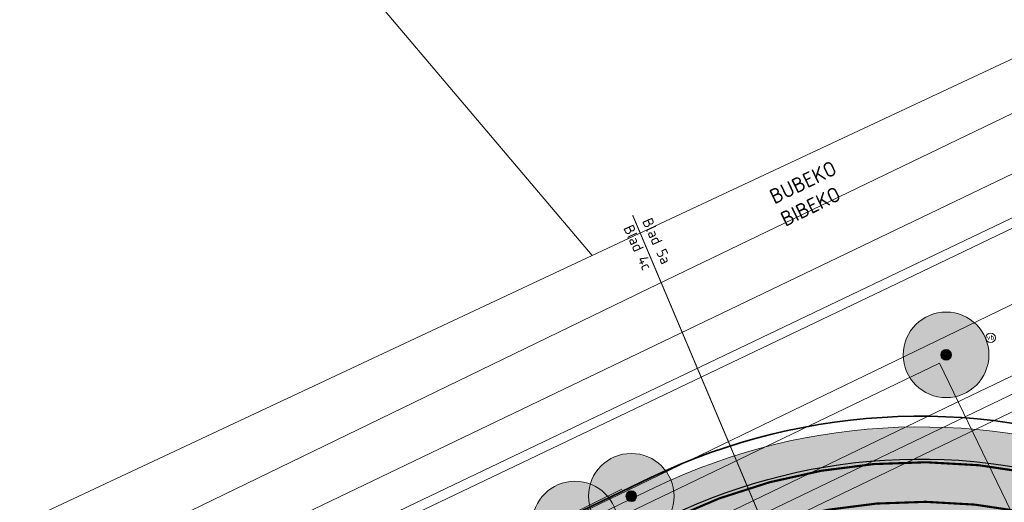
# Model space of a CAD drawing. Header units: metres. Extents: x 163543 to 168130, y 402678 to 405437.
# Tile 109 of 256: x 164569 to 164615, y 403490 to 403512. Entities that reach past the tile are written whole.
import ezdxf
from ezdxf.enums import TextEntityAlignment as Align

# ---------------------------------------------------------------- set-up
doc = ezdxf.new("R2010")
doc.units = ezdxf.units.M
for name, pattern in [('X-CA190022.004-UO-ALM_Assen$0$AM-AS', [16, 10, -2, 2, -2]), ('X-CA190022.004-UO-GZM_Komgrenzen$0$AL-TEKENBLADGRENS', [11.5, 2.5, -1.5, 1, -1.5, 1, -1.5, 2.5]), ('X-CA190022.004-UO-TXT_Tekst 1op200$0$AL-TEKENBLADGRENS', [11.5, 2.5, -1.5, 1, -1.5, 1, -1.5, 2.5])]:
    doc.linetypes.add(name, pattern=pattern)
doc.layers.get('0').update_dxf_attribs({"lineweight": 25})
for name, color, linetype, lineweight in [('X-CA190022.004-UO-ALM_Assen$0$N-WE-AM-AS_WEG-G', 10, 'X-CA190022.004-UO-ALM_Assen$0$AM-AS', 25), ('X-CA190022.004-UO-BGT_Ondergrond$0$GE_251_SPRTrein_as_Lijn_GEM', 253, 'Continuous', 9), ('X-CA190022.004-UO-BGT_Ondergrond$0$GE_401_OTDErf_Vlak_GEM', 253, 'Continuous', 9), ('X-CA190022.004-UO-BGT_Ondergrond$0$GE_479_BTDGroenvoorziening_grasenkruida_GEM', 253, 'Continuous', 9), ('X-CA190022.004-UO-BGT_Ondergrond$0$GE_504_WTDWaterloop_sloot_Vlak_GEM', 253, 'Continuous', 9), ('X-CA190022.004-UO-BGT_Ondergrond$0$GE_541_OWTOever_slootkant_Vlak_GEM', 253, 'Continuous', 9), ('X-CA190022.004-UO-BGT_Ondergrond$0$GE_814_BRDVerkeersbord_Punt_GEM', 253, 'Continuous', 9), ('X-CA190022.004-UO-DTM inmeting_v0.1$0$B-WE-GR-BOOM-S', 246, 'Continuous', 0), ('X-CA190022.004-UO-DTM inmeting_v0.1$0$B-WE-GW-TALUD_KRUIN-G', 246, 'Continuous', 0), ('X-CA190022.004-UO-DWM_Beplanting$0$N-GV-GR-BOOM_SOLITAIR-G', 92, 'Continuous', 18), ('X-CA190022.004-UO-DWM_Beplanting$0$N-WE-GR-BOOM-S', 90, 'Continuous', 18), ('X-CA190022.004-UO-DWM_Snelfietsroute$0$N-WE-GW-BERM-G', 90, 'Continuous', 18), ('X-CA190022.004-UO-DWM_Snelfietsroute$0$N-WE-VH-KANTVERHARDING-G', 210, 'Continuous', 25), ('X-CA190022.004-UO-DWM_Snelfietsroute$0$N-WE-VW-MARKERING_LANGS_STREEP_DOORGETROKKEN_010-G', 7, 'Continuous', 0), ('X-CA190022.004-UO-GZM_Komgrenzen$0$X-XX-AL-VERWIJZING_KOMGRENS-G', 1, 'X-CA190022.004-UO-GZM_Komgrenzen$0$AL-TEKENBLADGRENS', 13), ('X-CA190022.004-UO-GZM_Werkgrens_v0.2$0$N-WE-KG-GRENS_SYSTEEMGRENS-G', 7, 'X-CA190022.004-UO-GZM_Werkgrens_v0.2$0$KG-OG', 35), ('X-CA190022.004-UO-KAD_Percelen$0$B-WE-KG-GRENS_PERCEEL-GV', 150, 'Continuous', 9), ('X-CA190022.004-UO-TXT_Tekst 1op200$0$BLADEN', 7, 'Continuous', 25), ('X-CA190022.004-UO-TXT_Tekst 1op200$0$X-XX-AL-TEKENBLADGRENS-G', 7, 'X-CA190022.004-UO-TXT_Tekst 1op200$0$AL-TEKENBLADGRENS', 35)]:
    doc.layers.add(name, color=color, linetype=linetype, lineweight=lineweight)
doc.layers.add('X-CA190022.004-UO-ARC_Arcering$0$N-GV-GR-GRAS-A-200 GRASMENGSEL M1', color=62, linetype='Continuous', lineweight=18, transparency=0.5)
doc.layers.add('X-CA190022.004-UO-ARC_Arcering$0$N-WE-VH-VERHARDING_ASFALT_ROOD-A', color=232, linetype='Continuous', lineweight=0, transparency=0.5)
doc.layers.add('X-CA190022.004-UO-DWM_Beplanting$0$B-WE-GR-BOOM-S AFKOMSTIG UIT DTM_v0.4', color=252, linetype='Continuous')
doc.layers.add('X-CA190022.004-UO-DWM_Beplanting$0$N-GV-GR-GRAS-A-200', color=7, linetype='Continuous')
doc.styles.add('X-CA190022.004-UO-BGT_Ondergrond$0$NLCS-ISO', font='NLCS-ISO.ttf')
doc.styles.add('X-CA190022.004-UO-GZM_Komgrenzen$0$NLCS-ISO-M200-T35', font='NLCS-ISO.ttf', dxfattribs={"height": 0.7})
doc.styles.add('X-CA190022.004-UO-TXT_Tekst 1op200$0$NLCS-ISO-M200-T25', font='NLCS-ISO.ttf', dxfattribs={"height": 0.5})
doc.linetypes.add('X-CA190022.004-UO-GZM_Werkgrens_v0.2$0$KG-OG', pattern='A,5.5,-1.5,[2,NLCS.SHX,S=0.5,R=0,X=0,Y=0],-1.5', length=8.5)

# ---------------------------------------------------------------- blocks, each defined once
blk = doc.blocks.new('X-CA190022.004-UO-BGT_Ondergrond$0$SIE-WEG_PAAL_VERKEERSBORD-SO')
at = {"linetype": 'ByBlock', "lineweight": 18}
blk.add_circle((0, 0), 1.5, dxfattribs=at)
at = {"linetype": 'ByBlock', "lineweight": 18, "style": 'X-CA190022.004-UO-BGT_Ondergrond$0$NLCS-ISO'}
blk.add_text('vb', height=1.5, dxfattribs=at).set_placement((0, 0.13), align=Align.MIDDLE_CENTER)
blk = doc.blocks.new('X-CA190022.004-UO-BGT_Ondergrond$0$IMGEOVerkeersbord')
at = {"xscale": 5, "yscale": 5, "zscale": 5}
blk.add_blockref('X-CA190022.004-UO-BGT_Ondergrond$0$SIE-WEG_PAAL_VERKEERSBORD-SO', (0, 0), dxfattribs=at)
blk = doc.blocks.new('X-CA190022.004-UO-DTM inmeting_v0.1$0$boom')
h = blk.add_hatch()
h.set_pattern_fill('ANSI31', color=256, scale=0.13)
h.paths.add_polyline_path([(-1, 0, 1), (1, 0, 1)])
blk.add_circle((0, 0), 1)
blk = doc.blocks.new('X-CA190022.004-UO-DWM_Beplanting$0$sfr nieuwe boom')
at = {"layer": 'X-CA190022.004-UO-DWM_Beplanting$0$N-GV-GR-BOOM_SOLITAIR-G', "transparency": 33554470}
h = blk.add_hatch(color=256, dxfattribs=at)
h.dxf.hatch_style = 1
edge = h.paths.add_edge_path()
edge.add_arc((0, 0), 2, 0, 360)
at = {"layer": 'X-CA190022.004-UO-DWM_Beplanting$0$N-GV-GR-BOOM_SOLITAIR-G'}
h = blk.add_hatch(color=256, dxfattribs=at)
h.dxf.hatch_style = 1
edge = h.paths.add_edge_path()
edge.add_arc((0, 0), 0.25, 0, 360)
for radius in [2, 0.25]:
    blk.add_circle((0, 0), radius, dxfattribs=at)
blk = doc.blocks.new('X-CA190022.004-UO-DWM_Beplanting$0$SGR-BOOM_01-SO')
at = {"linetype": 'ByBlock', "lineweight": 18}
h = blk.add_hatch(color=0, dxfattribs=at)
h.dxf.hatch_style = 1
edge = h.paths.add_edge_path()
edge.add_arc((0, 0), 0.25, 0, 360)
at = {"color": 0, "linetype": 'ByBlock', "lineweight": 18}
for radius in [2, 0.25]:
    blk.add_circle((0, 0), radius, dxfattribs=at)
blk = doc.blocks.new('X-CA190022.004-UO-DWM_Beplanting$0$IMGEOBoom')
at = {"transparency": 33554457}
h = blk.add_hatch(color=256, dxfattribs=at)
h.dxf.hatch_style = 1
edge = h.paths.add_edge_path()
edge.add_arc((0, 0), 100, 0, 360)
edge = h.paths.add_edge_path(flags=17)
edge.add_arc((0, 0), 12.5, 0, 360)
h = blk.add_hatch()
h.set_pattern_fill('ANGLE', color=256)
h.set_pattern_definition([(0, (0, 0), (0, 6.985), [5.08, -1.905]), (90, (0, 0), (-6.985, 4e-16), [5.08, -1.905])])
edge = h.paths.add_edge_path(flags=17)
edge.add_arc((0, 0), 12.5, 0, 360)
at = {"layer": 'X-CA190022.004-UO-DWM_Beplanting$0$N-GV-GR-GRAS-A-200'}
h = blk.add_hatch(color=256, dxfattribs=at)
h.dxf.hatch_style = 1
edge = h.paths.add_edge_path(flags=17)
edge.add_arc((0, 0), 12.5, 0, 360)
at = {"xscale": 50, "yscale": 50, "zscale": 50}
blk.add_blockref('X-CA190022.004-UO-DWM_Beplanting$0$SGR-BOOM_01-SO', (0, 0), dxfattribs=at)

msp = doc.modelspace()

# ---------------------------------------------------------------- hatches: boundary and pattern name
at = {"layer": 'X-CA190022.004-UO-ARC_Arcering$0$N-GV-GR-GRAS-A-200 GRASMENGSEL M1'}
h = msp.add_hatch(dxfattribs=at)
h.set_pattern_fill('AGR-GRAS_02-SO', color=256, scale=0.1, pattern_type=2)
h.set_pattern_definition([(0, (0, 5000), (1, 1), [0.25, -0.75]), (0, (0.55, 5000.6), (1, 1), [0.25, -0.75]), (90, (0.1, 5000.35), (-1, 1), [0.25, -0.75]), (90, (0.5, 5000.7), (-1, 1), [0.25, -0.75]), (45, (0.2, 5000.7), (0, 1), [0.25, -1.164213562]), (135, (0.55, 5000), (-1, 0), [0.25, -1.164213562]), (26.5650512, (0.25, 5000.3), (1, 4e-10), [0.25, -1.986067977]), (26.5650512, (0.7, 5000.8), (1, 4e-10), [0.25, -1.986067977]), (63.43494882, (0.7, 5000), (5e-11, 1), [0.25, -1.986067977]), (63.43494882, (0.25, 5000.45), (5e-11, 1), [0.25, -1.986067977]), (63.43494882, (0.6, 5000.2), (5e-11, 1), [0.25, -1.986067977]), (116.5650512, (0, 5000.55), (-4e-10, 1), [0.25, -1.986067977]), (153.43494882, (0.2, 5000.15), (-1, 5e-11), [0.25, -1.986067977])])
h.paths.add_polyline_path([(164599.448, 403489.171, -0.209691), (164621.127, 403489.934, 0.208523), (164639.572, 403490.556), (164638.923, 403491.909, -0.20872), (164621.661, 403491.336, 0.209498), (164598.797, 403490.523), (164495.735, 403440.946, 0.267362), (164498.623, 403440.757), (164498.667, 403440.668)])
at = {"layer": 'X-CA190022.004-UO-ARC_Arcering$0$N-WE-VH-VERHARDING_ASFALT_ROOD-A'}
h = msp.add_hatch(color=256, dxfattribs=at)
h.dxf.hatch_style = 1
h.paths.add_polyline_path([(164621.109, 403489.941, 0.209498), (164599.448, 403489.171), (164498.667, 403440.667), (164490.675, 403436.821, -0.026165), (164490.392, 403436.685), (164490.09, 403436.539), (164489.794, 403436.397), (164493.083, 403433.541), (164493.767, 403433.87), (164502.1, 403437.88), (164601.182, 403485.567, -0.209691), (164619.65, 403486.217, 0.208643), (164641.302, 403486.95), (164639.572, 403490.556, -0.208748)])

# ---------------------------------------------------------------- linework, layer by layer
at = {"layer": 'X-CA190022.004-UO-ALM_Assen$0$N-WE-AM-AS_WEG-G', "linetype": 'X-CA190022.004-UO-ALM_Assen$0$AM-AS', "lineweight": 18, "flags": 128}
msp.add_lwpolyline([(163996.334, 403048.708), (164190.428, 403269.702, -0.042486), (164203.13, 403281.901, -0.059508), (164394.91, 403402.509, 0.004627), (164427.609, 403418.376, -0.157573), (164448.898, 403421.56, 0.154381), (164469.795, 403424.552), (164600.315, 403487.369, -0.209691), (164620.389, 403488.075, 0.209331), (164640.431, 403488.767), (164764.018, 403548.037, -0.149301), (164778.457, 403550.23, 0.1997), (164797.071, 403554.955), (164807.437, 403562.718, 0.087199), (164813.361, 403569.026, -0.136187), (164823.414, 403577.842), (165121.427, 403721.534), (165178.772, 403748.854, -0.027628), (165181.326, 403749.902), (165206.702, 403758.712, -0.228175), (165222.216, 403756.927, 0.262526), (165239.877, 403756.048), (165316.357, 403794.295, -0.002956), (165321.66, 403796.908), (165454.676, 403861.474, 0.23372), (165465.542, 403875.483), (165466.039, 403877.93, -0.138247), (165476.467, 403898.194), (165483.323, 403905.54), (165502.013, 403925.318, 0.002701), (165511.627, 403935.531), (165520.324, 403945.455), (165525.692, 403951.366), (165530.615, 403956.367, -0.067804), (165540.386, 403964.278), (165579.008, 403987.566, 0.233996), (165587.607, 404001.027, -0.257888), (165597.631, 404015.262), (165668.806, 404049.862, 0.124118), (165680.965, 404060.093), (165692.91, 404076.671, -0.330379), (165732.646, 404089.323, 0.184611), (165745.492, 404089.775), (165892.325, 404151.907, 0.025067), (165914.878, 404162.813, -0.010717), (165924.387, 404167.754), (166007.57, 404208.726, -0.019073), (166018.017, 404213.386, -0.104113), (166035.06, 404216.38), (166071.364, 404215.162, 0.120943), (166079.763, 404216.927), (166253.115, 404300.212, 0.13702), (166261.203, 404307.309, -0.137066), (166269.294, 404314.407), (166458.055, 404405.053, -0.054959), (166465.293, 404407.596), (166474.012, 404409.62, 0.055121), (166477.744, 404410.933), (166509.846, 404426.374, 0.067066), (166514.307, 404429.311, -0.067277), (166518.783, 404432.256), (166556.669, 404450.44, -0.017321), (166566.185, 404454.609, 0.016602), (166575.312, 404458.591), (166597.751, 404469.282, 0.132978), (166635.089, 404501.312, -0.040273), (166645.175, 404513.84), (166648.196, 404517.029, -0.072027), (166677.02, 404539.8), (166677.246, 404539.931, -0.089333), (166717.817, 404554.586), (166734.29, 404557.387, 0.162804), (166748.275, 404564.868, -0.09225), (166757.883, 404571.874), (166814.895, 404599.135, -0.032371), (166817.296, 404600.098), (166825.54, 404602.798, 0.083096), (166832.851, 404606.627, -0.051041), (166841.551, 404611.916), (166891.289, 404635.589, -0.108035), (166898.777, 404637.334), (166928.242, 404637.739, 0.209269), (166941.385, 404643.709, -0.026762), (166980.536, 404682.861, -0.026198), (167007.229, 404704.425, -0.019993), (167033.13, 404721.66), (167034.933, 404722.758, -0.028502), (167071.485, 404742.263), (167095.887, 404753.549, 0.061079), (167112.435, 404763.813, -0.01638), (167116.342, 404766.748), (167122.496, 404771.065, -0.093473), (167132.24, 404775.479), (167140.621, 404777.52, -0.056178), (167157.198, 404779.63), (167189.731, 404780.099, -0.091291), (167196.158, 404779.011), (167222.307, 404769.473, 0.203837), (167236.378, 404770.212, 0.017826), (167328.832, 404819.552), (167395.677, 404858.349, 0.031256), (167406.067, 404865.281), (167511.469, 404945.55)], format="xyb", dxfattribs=at)
at = {"layer": 'X-CA190022.004-UO-BGT_Ondergrond$0$GE_251_SPRTrein_as_Lijn_GEM'}
for p, q in [((164612.775, 403494.432), (164785.364, 403577.492)), ((164613.43, 403493.072), (164786.046, 403576.149)), ((164586.092, 403480.76), (164743.728, 403556.491)), ((164589.918, 403483.431), (164612.775, 403494.432)), ((164590.572, 403482.071), (164613.43, 403493.072))]:
    msp.add_line(p, q, dxfattribs=at)
at = {"layer": 'X-CA190022.004-UO-BGT_Ondergrond$0$GE_401_OTDErf_Vlak_GEM', "flags": 128}
msp.add_lwpolyline([(164644.76, 403522.135), (164598.026, 403499.598), (164597.907, 403499.54), (164559.867, 403481.087), (164519.897, 403461.496), (164496.748, 403450.567), (164495.285, 403449.119), (164488.004, 403452.975), (164453.106, 403493.369), (164446.912, 403500.197), (164442.328, 403505.829), (164442.279, 403505.897), (164417.651, 403534.485)], dxfattribs=at)
at = {"layer": 'X-CA190022.004-UO-BGT_Ondergrond$0$GE_479_BTDGroenvoorziening_grasenkruida_GEM', "flags": 128}
msp.add_lwpolyline([(164661.155, 403508.745), (164638.92, 403498.02), (164629.806, 403493.624), (164631.326, 403490.472), (164592.676, 403472.187), (164593.082, 403473.391), (164592.609, 403473.511), (164591.238, 403473.656), (164588.258, 403473.003), (164582.318, 403470.584), (164560.42, 403459.532), (164531.517, 403445.829), (164507.277, 403434.264), (164505.761, 403433.039), (164496.644, 403443.037), (164498.627, 403442.886), (164500.282, 403443.347), (164516.388, 403451.268), (164556.346, 403470.466), (164637.795, 403509.882), (164672.252, 403526.504)], dxfattribs=at)
at = {"layer": 'X-CA190022.004-UO-BGT_Ondergrond$0$GE_504_WTDWaterloop_sloot_Vlak_GEM', "flags": 128}
msp.add_lwpolyline([(164678.426, 403533.128), (164644.871, 403517.187), (164587.245, 403489.628), (164555.789, 403474.342), (164525.812, 403459.868), (164499.837, 403447.15), (164498.596, 403446.585), (164497.552, 403446.453), (164497.046, 403446.537), (164496.522, 403447.593), (164496.813, 403448.046), (164507.457, 403453.306), (164615.872, 403505.365), (164674.068, 403533.44)], dxfattribs=at)
at = {"layer": 'X-CA190022.004-UO-BGT_Ondergrond$0$GE_541_OWTOever_slootkant_Vlak_GEM', "flags": 128}
for points in [[(164496.522, 403447.593), (164496.813, 403448.046), (164507.457, 403453.306), (164615.872, 403505.365), (164674.068, 403533.44)], [(164678.426, 403533.128), (164644.871, 403517.187), (164587.245, 403489.628), (164555.789, 403474.342), (164525.812, 403459.868), (164499.837, 403447.15), (164498.596, 403446.585), (164497.552, 403446.453), (164497.046, 403446.537), (164496.522, 403447.593)], [(164672.252, 403526.504), (164637.795, 403509.882), (164556.346, 403470.466), (164516.388, 403451.268)], [(164516.388, 403451.268), (164500.282, 403443.347), (164498.627, 403442.886), (164496.644, 403443.037), (164495.603, 403443.783), (164494.512, 403445.201), (164493.938, 403446.928), (164494.344, 403448.187), (164495.285, 403449.119), (164496.748, 403450.567), (164519.897, 403461.496), (164559.867, 403481.087), (164597.907, 403499.54), (164598.026, 403499.598), (164644.76, 403522.135), (164649.727, 403524.45)]]:
    msp.add_lwpolyline(points, dxfattribs=at)
at = {"layer": 'X-CA190022.004-UO-DTM inmeting_v0.1$0$B-WE-GW-TALUD_KRUIN-G'}
msp.add_polyline3d([(164582.88, 403483.431, 9.868), (164586.508, 403485.022, 9.954), (164590.852, 403487.078, 9.848), (164594.537, 403489.112, 9.908), (164597.23, 403490.426, 9.827)], dxfattribs=at)
at = {"layer": 'X-CA190022.004-UO-DWM_Snelfietsroute$0$N-WE-GW-BERM-G', "flags": 128}
msp.add_lwpolyline([(164495.757, 403440.931), (164598.797, 403490.523, -0.209691), (164621.681, 403491.328, 0.208465), (164638.923, 403491.909)], format="xyb", dxfattribs=at)
at = {"layer": 'X-CA190022.004-UO-DWM_Snelfietsroute$0$N-WE-VH-KANTVERHARDING-G', "flags": 128}
msp.add_lwpolyline([(164498.667, 403440.667), (164599.448, 403489.171, -0.209691), (164621.127, 403489.934, 0.208529), (164639.573, 403490.557)], format="xyb", dxfattribs=at)
at = {"layer": 'X-CA190022.004-UO-DWM_Snelfietsroute$0$N-WE-VW-MARKERING_LANGS_STREEP_DOORGETROKKEN_010-G', "const_width": 0.1, "flags": 128}
for points in [[(164498.732, 403440.532), (164599.513, 403489.036, -0.209691), (164621.072, 403489.795, 0.208534), (164639.637, 403490.421)], [(164600.315, 403487.369, -0.209691), (164620.389, 403488.075, 0.19892), (164639.521, 403488.353, 0.19892)]]:
    msp.add_lwpolyline(points, format="xyb", dxfattribs=at)
at = {"layer": 'X-CA190022.004-UO-GZM_Werkgrens_v0.2$0$N-WE-KG-GRENS_SYSTEEMGRENS-G', "ltscale": 0.2, "flags": 128}
msp.add_lwpolyline([(164202.447, 403276.261, -0.007014), (164204.684, 403278.194), (164207.732, 403280.631), (164216.351, 403287.471), (164219.004, 403289.434), (164219.375, 403289.729), (164237.184, 403303.185), (164244.587, 403308.605), (164248.73, 403311.638), (164253.977, 403315.367), (164261.175, 403320.48), (164269.682, 403326.324), (164277.478, 403331.538), (164300.139, 403346.153), (164322.964, 403359.926), (164334.073, 403366.292), (164351.665, 403375.797), (164373.742, 403387.55), (164399.95, 403400.464), (164429.28, 403414.743), (164430.124, 403415.141), (164430.948, 403415.506), (164431.777, 403415.846), (164432.615, 403416.161), (164433.462, 403416.453), (164434.316, 403416.72), (164435.176, 403416.962), (164436.043, 403417.179), (164436.306, 403417.259, -0.099821), (164451.982, 403417.179, 0.131087), (164471.53, 403420.948), (164482.533, 403426.243), (164490.693, 403418.8), (164492.586, 403419.707), (164495.404, 403416.53, -0.0101), (164498.074, 403413.536), (164499.385, 403412.005), (164502.276, 403408.653), (164509.274, 403412.948), (164511.768, 403416.461), (164509.186, 403420.201, -0.175036), (164509.321, 403422.135, -0.180129), (164510.517, 403423.431), (164518.825, 403427.315), (164545.03, 403439.927), (164571.695, 403452.754), (164577.955, 403456.064), (164591.472, 403464.142), (164595.446, 403466.159), (164599.431, 403468.182), (164600.854, 403468.863), (164605.94, 403471.242), (164622.016, 403477.758), (164627.273, 403479.889), (164631.947, 403481.905), (164633.267, 403482.539, 0.084778), (164642.609, 403485.38), (164759.332, 403541.386), (164770.974, 403544.815), (164773.272, 403545.397), (164787.887, 403542.29), (164789.899, 403542.38), (164793.252, 403543.048), (164800.24, 403546.814), (164803.671, 403549.366), (164804.774, 403550.36), (164806.983, 403547.387), (164807.907, 403546.199), (164811.87, 403549.281), (164810.953, 403550.46), (164809.512, 403552.406), (164808.343, 403553.575), (164810.024, 403555.089), (164807.827, 403558.012), (164809.834, 403559.516, 0.087199), (164816.707, 403566.833, -0.136189), (164825.151, 403574.239), (164897.952, 403609.34), (164931.093, 403625.32), (165054.784, 403684.96), (165123.155, 403717.926), (165148.566, 403730.033), (165175.654, 403740.478), (165188.146, 403744.824), (165187.632, 403748.092), (165185.258, 403754.932), (165180.038, 403753.689, 0.027846), (165177.051, 403752.466), (165119.698, 403725.141), (165051.309, 403692.167), (164927.618, 403632.527), (164894.477, 403616.547), (164821.676, 403581.445, 0.136189), (164810.016, 403571.218, -0.087199), (164805.039, 403565.919), (164803.02, 403564.408), (164799.415, 403569.204), (164798.615, 403568.604), (164797.815, 403568.006), (164797.216, 403568.806), (164793.371, 403565.926), (164793.97, 403565.126), (164792.376, 403563.932), (164795.885, 403559.064, -0.201548), (164780.097, 403554.057, 0.075656), (164771.169, 403553.982, -0.009755), (164764.075, 403552.536), (164754.286, 403547.799), (164747.474, 403544.606), (164708.34, 403525.583), (164686.218, 403515.365), (164675.148, 403509.865), (164663.524, 403504.258), (164644.327, 403495.071), (164639.493, 403492.723), (164638.201, 403492.127, -0.201818), (164621.846, 403491.8, 0.209498), (164598.58, 403490.973), (164556.157, 403470.566), (164536.299, 403461.008), (164516.318, 403451.408), (164508.232, 403447.512), (164500.187, 403443.642), (164497.203, 403443.008), (164495.09, 403442.274, 0.130794), (164492.913, 403444.811), (164488.435, 403447.885), (164494.899, 403449.835), (164490.315, 403452.233), (164484.484, 403450.597, -0.076427), (164479.748, 403454.723), (164478.799, 403455.857), (164474.918, 403452.962), (164457.343, 403473.566), (164451.257, 403468.374), (164465.519, 403451.653, -0.484297), (164464.817, 403448.113), (164461.416, 403446.394), (164463.893, 403441.77), (164464.916, 403439.614), (164433.017, 403424.683, 0.05166), (164425.3, 403421.703), (164396.431, 403407.648), (164370.094, 403394.67), (164347.884, 403382.848), (164330.182, 403373.283), (164318.908, 403366.822), (164295.903, 403352.941), (164273.086, 403338.225), (164265.193, 403332.947), (164256.594, 403327.039), (164249.344, 403321.888), (164244.05, 403318.127), (164239.86, 403315.06), (164232.409, 403309.604), (164214.476, 403296.054), (164201.289, 403285.589, 0.012131), (164197.414, 403282.357)], format="xyb", close=True, dxfattribs=at)
at = {"layer": 'X-CA190022.004-UO-KAD_Percelen$0$B-WE-KG-GRENS_PERCEEL-GV', "flags": 128}
for points in [[(164595.838, 403501.354), (164555.326, 403482.367), (164489.137, 403451.001), (164492.811, 403446.689), (164487.569, 403444.164), (164476.902, 403439.143), (164474.656, 403438.052), (164469.708, 403435.65), (164459.04, 403430.474), (164460.276, 403427.915), (164478.654, 403436.809), (164549.795, 403471.239), (164610.094, 403500.047), (164740.684, 403562.794), (164887.38, 403633.726), (164885.502, 403637.729), (164830.972, 403611.838), (164787.129, 403591.173), (164774.865, 403585.072), (164771.579, 403589.482), (164763.848, 403582.954), (164722.665, 403561.134), (164654.869, 403529.019)], [(164460.276, 403427.915), (164466.349, 403415.367), (164487.883, 403425.722), (164496.111, 403429.679), (164555.855, 403458.619), (164593.206, 403476.41), (164588.97, 403485.217), (164612.074, 403496.328), (164616.314, 403487.512), (164746.772, 403550.188), (164893.326, 403621.049), (164887.38, 403633.726), (164740.684, 403562.794), (164610.094, 403500.047), (164549.795, 403471.239), (164478.654, 403436.809)], [(164638.33, 403616.453), (164610.511, 403591.436), (164547.782, 403558.103), (164595.838, 403501.354), (164654.869, 403529.019), (164648.623, 403536.343), (164642.773, 403543.203), (164674.031, 403570.572)], [(164509.715, 403537.447), (164552.161, 403486.189), (164554.233, 403483.687), (164555.326, 403482.367), (164595.838, 403501.354), (164547.782, 403558.103), (164512.506, 403539.358)], [(164593.206, 403476.41), (164593.352, 403476.106), (164616.456, 403487.216), (164616.314, 403487.512), (164612.074, 403496.328), (164588.97, 403485.217)]]:
    msp.add_lwpolyline(points, close=True, dxfattribs=at)
at = {"layer": 'X-CA190022.004-UO-TXT_Tekst 1op200$0$X-XX-AL-TEKENBLADGRENS-G', "const_width": 0.05, "flags": 128}
msp.add_lwpolyline([(164617.807, 403455.736), (164597.728, 403503.243)], dxfattribs=at)

# ---------------------------------------------------------------- block references
at = {"layer": 'X-CA190022.004-UO-BGT_Ondergrond$0$GE_814_BRDVerkeersbord_Punt_GEM', "xscale": 0.03, "yscale": 0.03, "zscale": 0.02}
msp.add_blockref('X-CA190022.004-UO-BGT_Ondergrond$0$IMGEOVerkeersbord', (164614.454, 403497.507), dxfattribs=at)
at = {"layer": 'X-CA190022.004-UO-DTM inmeting_v0.1$0$B-WE-GR-BOOM-S', "linetype": 'ByBlock', "lineweight": -2, "xscale": 0.25, "yscale": 0.25, "zscale": 0.25}
msp.add_blockref('X-CA190022.004-UO-DTM inmeting_v0.1$0$boom', (164597.665, 403490.102, 9.835), dxfattribs=at)
at = {"layer": 'X-CA190022.004-UO-DWM_Beplanting$0$B-WE-GR-BOOM-S AFKOMSTIG UIT DTM_v0.4', "linetype": 'ByBlock', "lineweight": -2, "xscale": 0.02, "yscale": 0.02, "zscale": 0.02}
for p in [(164597.665, 403490.102, 9.835), (164595.034, 403488.804, 9.865)]:
    msp.add_blockref('X-CA190022.004-UO-DWM_Beplanting$0$IMGEOBoom', p, dxfattribs=at)
at = {"layer": 'X-CA190022.004-UO-DWM_Beplanting$0$N-WE-GR-BOOM-S'}
msp.add_blockref('X-CA190022.004-UO-DWM_Beplanting$0$sfr nieuwe boom', (164612.376, 403496.714, 0.475), dxfattribs=at)

# ---------------------------------------------------------------- texts
at = {"layer": 'X-CA190022.004-UO-GZM_Komgrenzen$0$X-XX-AL-VERWIJZING_KOMGRENS-G', "insert": (164604.047, 403504.369), "char_height": 0.7, "attachment_point": 1, "rotation": 25.9849, "style": 'X-CA190022.004-UO-GZM_Komgrenzen$0$NLCS-ISO-M200-T35'}
msp.add_mtext_dynamic_manual_height_columns('BUBEKO\\PBIBEKO', width=11.69828, gutter_width=2.5, heights=[0], dxfattribs=at)
at = {"layer": 'X-CA190022.004-UO-TXT_Tekst 1op200$0$BLADEN', "char_height": 0.5, "attachment_point": 4, "rotation": 294.3678, "style": 'X-CA190022.004-UO-TXT_Tekst 1op200$0$NLCS-ISO-M200-T25'}
for s, width, insert in [('Blad 5a', 2.34944, (164598.387, 403503.068)), ('Blad 4c', 2.36936, (164597.512, 403502.746))]:
    msp.add_mtext_dynamic_manual_height_columns(s, width=width, gutter_width=8.75, heights=[0], dxfattribs=dict(at, insert=insert))

doc.saveas('drawing.dxf')
